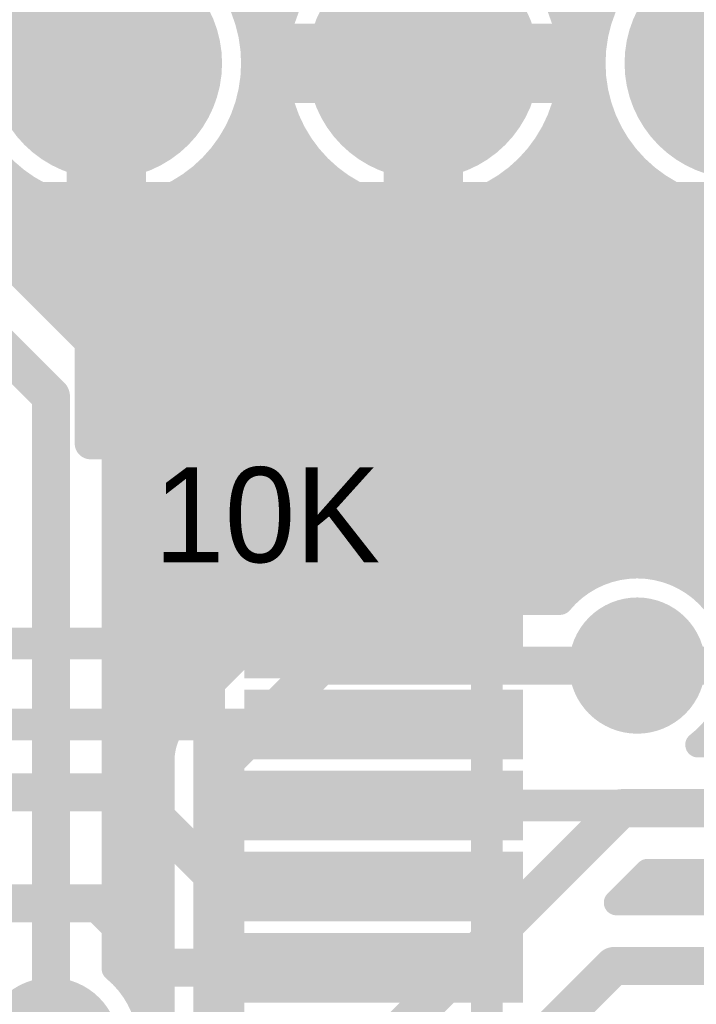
# Model space of a CAD drawing. Extents: x 7.17 to 14.1, y 4 to 11.75.
# Tile 83 of 189: x 9.23 to 9.45, y 7.4 to 7.71. Entities that reach past the tile are written whole.
import ezdxf

# ---------------------------------------------------------------- set-up
doc = ezdxf.new("R2010")
doc.units = 0
doc.layers.get('0').update_dxf_attribs({"linetype": 'CONTINUOUS'})
for name, color, linetype in [('BOTTOMLAYER', 5, 'CONTINUOUS'), ('BOTTOMSOLDER', 6, 'CONTINUOUS'), ('MECHANICAL1', 6, 'CONTINUOUS'), ('MULTILAYER', 9, 'CONTINUOUS'), ('TOPLAYER', 1, 'CONTINUOUS'), ('TOPOVERLAY', 2, 'CONTINUOUS'), ('TOPPASTE', 8, 'CONTINUOUS'), ('TOPSOLDER', 216, 'CONTINUOUS')]:
    doc.layers.add(name, color=color, linetype=linetype)

# ---------------------------------------------------------------- blocks, each defined once
blk = doc.blocks.new('HDR5_96')
at = {"layer": 'BOTTOMSOLDER', "const_width": 0.0365}
for points in [[(0.08175, 0, 1), (0.11825, 0, 1)], [(0.18175, 0, 1), (0.21825, 0, 1)], [(0.28175, 0, 1), (0.31825, 0, 1)], [(0.38175, 0, 1), (0.41825, 0, 1)]]:
    blk.add_lwpolyline(points, format="xyb", close=True, dxfattribs=at)
at = {"layer": 'BOTTOMSOLDER'}
blk.add_solid([(-0.0365, -0.0365), (0.0365, -0.0365), (-0.0365, 0.0365), (0.0365, 0.0365)], dxfattribs=at)
at = {"layer": 'MULTILAYER', "const_width": 0.0325}
for points in [[(0.08375, 0, 1), (0.11625, 0, 1)], [(0.18375, 0, 1), (0.21625, 0, 1)], [(0.28375, 0, 1), (0.31625, 0, 1)], [(0.38375, 0, 1), (0.41625, 0, 1)]]:
    blk.add_lwpolyline(points, format="xyb", close=True, dxfattribs=at)
at = {"layer": 'MULTILAYER'}
blk.add_solid([(-0.0325, -0.0325), (0.0325, -0.0325), (-0.0325, 0.0325), (0.0325, 0.0325)], dxfattribs=at)
at = {"layer": 'TOPOVERLAY', "const_width": 0.008}
for points in [[(-0.05, 0.05), (-0.05, -0.05)], [(0.45, 0.05), (-0.05, 0.05)], [(0.45, 0.05), (0.45, -0.05)], [(0.45, -0.05), (-0.05, -0.05)]]:
    blk.add_lwpolyline(points, dxfattribs=at)
at = {"layer": 'TOPOVERLAY', "const_width": 0.004}
for points in [[(-0.052, 0.05, 1), (-0.048, 0.05, 1)], [(-0.052, 0.05, 1), (-0.048, 0.05, 1)], [(0.448, 0.05, 1), (0.452, 0.05, 1)], [(0.448, 0.05, 1), (0.452, 0.05, 1)], [(-0.052, -0.05, 1), (-0.048, -0.05, 1)], [(-0.052, -0.05, 1), (-0.048, -0.05, 1)], [(0.448, -0.05, 1), (0.452, -0.05, 1)], [(0.448, -0.05, 1), (0.452, -0.05, 1)]]:
    blk.add_lwpolyline(points, format="xyb", close=True, dxfattribs=at)
at = {"layer": 'TOPSOLDER', "const_width": 0.0365}
for points in [[(0.08175, 0, 1), (0.11825, 0, 1)], [(0.18175, 0, 1), (0.21825, 0, 1)], [(0.28175, 0, 1), (0.31825, 0, 1)], [(0.38175, 0, 1), (0.41825, 0, 1)]]:
    blk.add_lwpolyline(points, format="xyb", close=True, dxfattribs=at)
at = {"layer": 'TOPSOLDER'}
blk.add_solid([(-0.0365, -0.0365), (0.0365, -0.0365), (-0.0365, 0.0365), (0.0365, 0.0365)], dxfattribs=at)
blk = doc.blocks.new('SSOP_28_110')
at = {"layer": 'TOPLAYER'}
for points in [[(-0.0399, -0.007082), (0.0401, -0.007082), (-0.0399, 0.006918), (0.0401, 0.006918)], [(-0.0399, -0.032672), (0.0401, -0.032672), (-0.0399, -0.018672), (0.0401, -0.018672)], [(-0.0399, -0.058262), (0.0401, -0.058262), (-0.0399, -0.044262), (0.0401, -0.044262)], [(-0.0399, -0.083852), (0.0401, -0.083852), (-0.0399, -0.069852), (0.0401, -0.069852)], [(-0.0399, -0.109442), (0.0401, -0.109442), (-0.0399, -0.095442), (0.0401, -0.095442)], [(-0.0399, -0.135032), (0.0401, -0.135032), (-0.0399, -0.121032), (0.0401, -0.121032)]]:
    blk.add_solid(points, dxfattribs=at)
at = {"layer": 'TOPOVERLAY', "const_width": 0.01}
for points in [[(-0.055, 0.025), (0.09, 0.025)], [(-0.055, -0.355), (-0.055, 0.025)]]:
    blk.add_lwpolyline(points, dxfattribs=at)
at = {"layer": 'TOPOVERLAY', "const_width": 0.005}
for points in [[(-0.0575, 0.025, 1), (-0.0525, 0.025, 1)], [(-0.0575, 0.025, 1), (-0.0525, 0.025, 1)], [(0.0875, 0.025, 1), (0.0925, 0.025, 1)], [(0.0875, 0.025, 1), (0.0925, 0.025, 1)]]:
    blk.add_lwpolyline(points, format="xyb", close=True, dxfattribs=at)
at = {"layer": 'TOPOVERLAY', "const_width": 0.01}
blk.add_lwpolyline([(0.17, 0.025, -1), (0.09, 0.025)], format="xyb", dxfattribs=at)
at = {"layer": 'TOPPASTE'}
for points in [[(-0.0399, -0.007082), (0.0401, -0.007082), (-0.0399, 0.006918), (0.0401, 0.006918)], [(-0.0399, -0.032672), (0.0401, -0.032672), (-0.0399, -0.018672), (0.0401, -0.018672)], [(-0.0399, -0.058262), (0.0401, -0.058262), (-0.0399, -0.044262), (0.0401, -0.044262)], [(-0.0399, -0.083852), (0.0401, -0.083852), (-0.0399, -0.069852), (0.0401, -0.069852)], [(-0.0399, -0.109442), (0.0401, -0.109442), (-0.0399, -0.095442), (0.0401, -0.095442)], [(-0.0399, -0.135032), (0.0401, -0.135032), (-0.0399, -0.121032), (0.0401, -0.121032)]]:
    blk.add_solid(points, dxfattribs=at)
at = {"layer": 'TOPSOLDER'}
for points in [[(-0.0439, -0.011082), (0.0441, -0.011082), (-0.0439, 0.010918), (0.0441, 0.010918)], [(-0.0439, -0.036672), (0.0441, -0.036672), (-0.0439, -0.014672), (0.0441, -0.014672)], [(-0.0439, -0.062262), (0.0441, -0.062262), (-0.0439, -0.040262), (0.0441, -0.040262)], [(-0.0439, -0.087852), (0.0441, -0.087852), (-0.0439, -0.065852), (0.0441, -0.065852)], [(-0.0439, -0.113442), (0.0441, -0.113442), (-0.0439, -0.091442), (0.0441, -0.091442)], [(-0.0439, -0.139032), (0.0441, -0.139032), (-0.0439, -0.117032), (0.0441, -0.117032)]]:
    blk.add_solid(points, dxfattribs=at)
blk = doc.blocks.new('0603_111')
at = {"layer": 'MECHANICAL1', "const_width": 0.01}
for points in [[(-0.000531, 0.015748), (0.059468, 0.015748)], [(-0.000531, -0.014252), (-0.000531, 0.015748)], [(0.059468, -0.014252), (0.059468, 0.015748)], [(-0.000531, -0.014252), (0.059468, -0.014252)]]:
    blk.add_lwpolyline(points, dxfattribs=at)
at = {"layer": 'MECHANICAL1', "const_width": 0.005}
for points in [[(-0.003031, 0.015748, 1), (0.001969, 0.015748, 1)], [(-0.003031, 0.015748, 1), (0.001969, 0.015748, 1)], [(0.056968, 0.015748, 1), (0.061968, 0.015748, 1)], [(0.056968, 0.015748, 1), (0.061968, 0.015748, 1)], [(-0.003031, -0.014252, 1), (0.001969, -0.014252, 1)], [(-0.003031, -0.014252, 1), (0.001969, -0.014252, 1)], [(0.056968, -0.014252, 1), (0.061968, -0.014252, 1)], [(0.056968, -0.014252, 1), (0.061968, -0.014252, 1)]]:
    blk.add_lwpolyline(points, format="xyb", close=True, dxfattribs=at)
at = {"layer": 'TOPLAYER'}
for points in [[(-0.015, -0.015), (0.015, -0.015), (-0.015, 0.015), (0.015, 0.015)], [(0.045, -0.015), (0.075, -0.015), (0.045, 0.015), (0.075, 0.015)]]:
    blk.add_solid(points, dxfattribs=at)
at = {"layer": 'TOPOVERLAY', "const_width": 0.01}
for points in [[(-0.03, 0.03), (0.09, 0.03)], [(-0.03, 0), (-0.03, 0.03)], [(0.09, -0.03), (0.09, 0.03)], [(-0.03, -0.03), (-0.03, 0)], [(-0.03, -0.03), (0.09, -0.03)]]:
    blk.add_lwpolyline(points, dxfattribs=at)
at = {"layer": 'TOPOVERLAY', "const_width": 0.005}
for points in [[(-0.0325, 0.03, 1), (-0.0275, 0.03, 1)], [(-0.0325, 0.03, 1), (-0.0275, 0.03, 1)], [(0.0875, 0.03, 1), (0.0925, 0.03, 1)], [(0.0875, 0.03, 1), (0.0925, 0.03, 1)], [(-0.0325, 0, 1), (-0.0275, 0, 1)], [(-0.0325, 0, 1), (-0.0275, 0, 1)], [(-0.0325, -0.03, 1), (-0.0275, -0.03, 1)], [(-0.0325, -0.03, 1), (-0.0275, -0.03, 1)], [(0.0875, -0.03, 1), (0.0925, -0.03, 1)], [(0.0875, -0.03, 1), (0.0925, -0.03, 1)]]:
    blk.add_lwpolyline(points, format="xyb", close=True, dxfattribs=at)
at = {"layer": 'TOPPASTE'}
for points in [[(-0.015, -0.015), (0.015, -0.015), (-0.015, 0.015), (0.015, 0.015)], [(0.045, -0.015), (0.075, -0.015), (0.045, 0.015), (0.075, 0.015)]]:
    blk.add_solid(points, dxfattribs=at)
at = {"layer": 'TOPSOLDER'}
for points in [[(-0.019, -0.019), (0.019, -0.019), (-0.019, 0.019), (0.019, 0.019)], [(0.041, -0.019), (0.079, -0.019), (0.041, 0.019), (0.079, 0.019)]]:
    blk.add_solid(points, dxfattribs=at)

msp = doc.modelspace()

# ---------------------------------------------------------------- linework, layer by layer
at = {"layer": 'BOTTOMLAYER'}
for points, const_width in [([(9.30313, 7.712139), (9.380895, 7.789904)], 0.008), ([(9.304878, 7.706815), (9.387967, 7.789904)], 0.008), ([(9.336242, 7.789904), (9.415955, 7.710191)], 0.008), ([(9.404663, 7.707605), (9.486962, 7.789904)], 0.008), ([(9.271468, 7.755683), (9.316218, 7.710932)], 0.008), ([(9.359904, 7.695), (9.359904, 7.7375)], 0.025), ([(9.296869, 7.72321), (9.3146, 7.705479)], 0.008), ([(9.399176, 7.719899), (9.414418, 7.704657)], 0.008), ([(9.405907, 7.701778), (9.416958, 7.712828)], 0.008), ([(9.304354, 7.708654), (9.313612, 7.699396)], 0.008), ([(9.306029, 7.700895), (9.316307, 7.711174)], 0.008), ([(9.404764, 7.70724), (9.413534, 7.69847)], 0.008), ([(9.317404, 7.695), (9.359904, 7.695)], 0.025), ([(9.359904, 7.6525), (9.359904, 7.695)], 0.025), ([(9.359904, 7.695), (9.402404, 7.695)], 0.025), ([(9.406404, 7.695203), (9.414076, 7.702876)], 0.008), ([(9.306158, 7.69978), (9.313473, 7.692464)], 0.008), ([(9.306397, 7.694192), (9.313887, 7.701682)], 0.008), ([(9.406259, 7.698674), (9.413545, 7.691388)], 0.008), ([(9.305585, 7.686309), (9.313412, 7.694136)], 0.008), ([(9.4058, 7.687528), (9.413404, 7.695133)], 0.008), ([(9.174515, 7.69), (9.339611, 7.524904)], 0.008), ([(9.181586, 7.69), (9.346682, 7.524904)], 0.008), ([(9.188657, 7.69), (9.353753, 7.524904)], 0.008), ([(9.195729, 7.69), (9.360825, 7.524904)], 0.008), ([(9.306338, 7.692528), (9.314678, 7.684188)], 0.008), ([(9.406278, 7.691583), (9.415022, 7.682839)], 0.008), ([(9.302344, 7.675997), (9.31399, 7.687643)], 0.008), ([(9.403082, 7.677739), (9.413858, 7.688516)], 0.008), ([(9.305569, 7.686226), (9.319106, 7.672689)], 0.008), ([(9.4054, 7.68539), (9.420534, 7.670257)], 0.008), ([(9.247006, 7.613588), (9.315294, 7.681876)], 0.008), ([(9.262405, 7.529992), (9.415072, 7.682658)], 0.008), ([(9.356313, 7.524904), (9.514861, 7.683452)], 0.008), ([(9.30412, 7.680604), (9.50482, 7.479904)], 0.008), ([(9.363384, 7.524904), (9.516583, 7.678103)], 0.008), ([(9.403868, 7.679852), (9.594068, 7.489652)], 0.008), ([(9.250541, 7.610052), (9.317166, 7.676677)], 0.008), ([(9.262405, 7.52292), (9.41687, 7.677385)], 0.008), ([(9.302129, 7.675524), (9.497749, 7.479904)], 0.008), ([(9.401807, 7.674841), (9.590532, 7.486116)], 0.008), ([(9.254077, 7.606516), (9.319516, 7.671956)], 0.008), ([(9.262405, 7.515849), (9.419155, 7.672599)], 0.008), ([(9.370455, 7.524904), (9.518803, 7.673252)], 0.008), ([(9.191579, 7.669014), (9.256515, 7.604078)], 0.008), ([(9.262405, 7.508778), (9.421872, 7.668245)], 0.008), ([(9.299675, 7.670907), (9.435143, 7.535439)], 0.008), ([(9.377526, 7.524904), (9.521461, 7.668839)], 0.008), ([(9.399292, 7.670285), (9.586996, 7.482581)], 0.008), ([(9.257572, 7.602941), (9.322291, 7.66766)], 0.008), ([(9.296805, 7.666706), (9.427108, 7.536403)], 0.008), ([(9.396365, 7.666141), (9.582602, 7.479904)], 0.008), ([(9.260379, 7.598676), (9.325462, 7.663759)], 0.008), ([(9.262405, 7.501707), (9.424988, 7.66429)], 0.008), ([(9.293543, 7.662896), (9.420747, 7.535692)], 0.008), ([(9.384597, 7.524904), (9.524522, 7.664828)], 0.008), ([(9.393049, 7.662386), (9.575531, 7.479904)], 0.008), ([(9.215186, 7.645408), (9.229551, 7.659773)], 0.008), ([(9.262109, 7.593335), (9.329015, 7.660242)], 0.008), ([(9.262405, 7.494636), (9.428487, 7.660718)], 0.008), ([(9.2899, 7.659469), (9.415359, 7.53401)], 0.008), ([(9.389351, 7.659013), (9.56846, 7.479904)], 0.008), ([(9.391668, 7.524904), (9.527967, 7.661202)], 0.008), ([(9.177405, 7.654904), (9.242405, 7.589904)], 0.012), ([(9.218721, 7.641872), (9.233543, 7.656694)], 0.008), ([(9.262405, 7.487565), (9.432369, 7.657529)], 0.008), ([(9.262405, 7.58656), (9.332952, 7.657107)], 0.008), ([(9.285871, 7.656426), (9.410692, 7.531605)], 0.008), ([(9.385267, 7.656026), (9.561389, 7.479904)], 0.008), ([(9.398739, 7.524904), (9.531794, 7.657959)], 0.008), ([(9.222257, 7.638336), (9.237936, 7.654016)], 0.008), ([(9.239663, 7.653136), (9.367896, 7.524904)], 0.008), ([(9.262405, 7.480494), (9.436646, 7.654735)], 0.008), ([(9.262405, 7.579489), (9.337287, 7.654371)], 0.008), ([(9.281439, 7.653787), (9.406638, 7.528589)], 0.008), ([(9.337593, 7.654202), (9.511891, 7.479904)], 0.008), ([(9.380775, 7.653447), (9.554318, 7.479904)], 0.008), ([(9.414583, 7.533676), (9.536013, 7.655107)], 0.008), ([(9.42422, 7.536243), (9.540651, 7.652673)], 0.008), ([(9.435161, 7.65563), (9.597603, 7.493187)], 0.008), ([(9.225792, 7.634801), (9.242765, 7.651774)], 0.008), ([(9.229328, 7.631265), (9.248089, 7.650026)], 0.008), ([(9.24347, 7.617123), (9.278907, 7.65256)], 0.008), ([(9.262405, 7.473423), (9.441346, 7.652364)], 0.008), ([(9.262405, 7.572418), (9.342051, 7.652064)], 0.008), ([(9.262405, 7.537063), (9.377165, 7.651822)], 0.008), ([(9.262405, 7.565347), (9.347299, 7.650241)], 0.008), ([(9.271193, 7.649891), (9.39618, 7.524904)], 0.008), ([(9.276567, 7.651588), (9.403151, 7.525004)], 0.008), ([(9.319194, 7.523141), (9.446521, 7.650468)], 0.008), ([(9.349092, 7.649775), (9.518962, 7.479904)], 0.008), ([(9.349242, 7.524904), (9.475549, 7.651211)], 0.008), ([(9.370383, 7.649696), (9.540176, 7.479904)], 0.008), ([(9.375836, 7.651314), (9.547247, 7.479904)], 0.008), ([(9.431221, 7.536172), (9.545754, 7.650705)], 0.008), ([(9.447743, 7.650118), (9.601139, 7.496723)], 0.008), ([(9.232863, 7.62773), (9.254009, 7.648875)], 0.008), ([(9.236399, 7.624194), (9.260712, 7.648507)], 0.008), ([(9.239935, 7.620659), (9.268595, 7.649319)], 0.008), ([(9.250386, 7.649484), (9.374967, 7.524904)], 0.008), ([(9.258418, 7.648524), (9.382038, 7.524904)], 0.008), ([(9.262405, 7.544134), (9.367375, 7.649104)], 0.008), ([(9.262405, 7.558276), (9.353126, 7.648997)], 0.008), ([(9.262405, 7.551205), (9.359701, 7.6485)], 0.008), ([(9.265209, 7.648804), (9.389109, 7.524904)], 0.008), ([(9.328029, 7.524904), (9.452257, 7.649133)], 0.008), ([(9.3351, 7.524904), (9.458711, 7.648515)], 0.008), ([(9.342171, 7.524904), (9.466194, 7.648927)], 0.008), ([(9.357368, 7.648569), (9.526033, 7.479904)], 0.008), ([(9.3643, 7.648708), (9.533104, 7.479904)], 0.008), ([(9.43702, 7.534901), (9.551403, 7.649284)], 0.008), ([(9.442006, 7.532815), (9.557741, 7.64855)], 0.008), ([(9.44634, 7.530078), (9.565047, 7.648785)], 0.008), ([(9.261458, 7.595987), (9.33254, 7.524904)], 0.008), ([(9.242405, 7.384904), (9.242405, 7.589904)], 0.012), ([(9.262405, 7.40924), (9.262405, 7.589904)], 0.008), ([(9.262405, 7.587968), (9.325555, 7.524818)], 0.008), ([(9.262405, 7.580897), (9.319871, 7.523431)], 0.008), ([(9.262405, 7.573826), (9.31536, 7.520871)], 0.008), ([(9.262405, 7.566755), (9.311688, 7.517472)], 0.008), ([(9.262405, 7.559684), (9.308153, 7.513936)], 0.008), ([(9.262405, 7.552613), (9.304617, 7.5104)], 0.008), ([(9.262405, 7.545541), (9.301082, 7.506865)], 0.008), ([(9.262405, 7.53847), (9.297546, 7.503329)], 0.008), ([(9.262405, 7.531399), (9.294011, 7.499794)], 0.008), ([(9.262405, 7.524328), (9.290475, 7.496258)], 0.008), ([(9.327405, 7.524904), (9.403069, 7.524904)], 0.008), ([(9.262405, 7.517257), (9.28694, 7.492723)], 0.008), ([(9.283295, 7.489078), (9.313231, 7.519014)], 0.008), ([(9.262405, 7.510186), (9.283404, 7.489187)], 0.008), ([(9.297405, 7.474904), (9.327405, 7.504904)], 0.012), ([(9.327405, 7.504904), (9.427405, 7.504904)], 0.012), ([(9.262405, 7.503115), (9.280282, 7.485238)], 0.008), ([(9.262405, 7.496044), (9.278147, 7.480302)], 0.008), ([(9.262405, 7.488973), (9.277405, 7.473973)], 0.008), ([(9.262405, 7.466352), (9.279168, 7.483115)], 0.008), ([(9.262405, 7.481902), (9.277405, 7.466902)], 0.008), ([(9.446569, 7.479904), (9.58432, 7.479904)], 0.008), ([(9.297405, 7.369904), (9.297405, 7.474904)], 0.012), ([(9.262405, 7.474831), (9.277405, 7.45983)], 0.008), ([(9.262405, 7.459281), (9.277405, 7.47428)], 0.008), ([(9.277405, 7.378188), (9.277405, 7.474904)], 0.008), ([(9.262405, 7.467759), (9.277405, 7.452759)], 0.008), ([(9.262405, 7.452209), (9.277405, 7.467209)], 0.008), ([(9.262405, 7.460688), (9.277405, 7.445688)], 0.008), ([(9.262405, 7.445138), (9.277405, 7.460138)], 0.008), ([(9.287405, 7.324904), (9.422405, 7.459904)], 0.012), ([(9.422405, 7.459904), (9.592604, 7.459904)], 0.012), ([(9.262405, 7.453617), (9.277405, 7.438617)], 0.008), ([(9.262405, 7.438067), (9.277405, 7.453067)], 0.008), ([(9.262405, 7.446546), (9.277405, 7.431546)], 0.008), ([(9.262405, 7.430996), (9.277405, 7.445996)], 0.008), ([(9.262405, 7.439475), (9.277405, 7.424475)], 0.008), ([(9.262405, 7.423925), (9.277405, 7.438925)], 0.008), ([(9.420867, 7.430082), (9.430689, 7.439904)], 0.008), ([(9.424126, 7.430082), (9.433948, 7.439904)], 0.008), ([(9.430689, 7.439904), (9.592604, 7.439904)], 0.008), ([(9.431197, 7.430082), (9.441019, 7.439904)], 0.008), ([(9.431682, 7.439904), (9.441504, 7.430082)], 0.008), ([(9.438268, 7.430082), (9.44809, 7.439904)], 0.008), ([(9.438754, 7.439904), (9.448576, 7.430082)], 0.008), ([(9.445339, 7.430082), (9.455162, 7.439904)], 0.008), ([(9.445825, 7.439904), (9.455647, 7.430082)], 0.008), ([(9.42765, 7.436865), (9.434433, 7.430082)], 0.008), ([(9.262405, 7.432404), (9.277405, 7.417404)], 0.008), ([(9.424115, 7.43333), (9.427362, 7.430082)], 0.008), ([(9.262405, 7.416854), (9.277405, 7.431854)], 0.008), ([(9.420867, 7.430082), (9.692825, 7.430082)], 0.008), ([(9.262405, 7.425333), (9.277405, 7.410333)], 0.008), ([(9.262405, 7.409783), (9.277405, 7.424783)], 0.008), ([(9.262405, 7.418262), (9.277405, 7.403262)], 0.008), ([(9.265748, 7.406055), (9.277405, 7.417712)], 0.008), ([(9.262405, 7.411191), (9.277405, 7.396191)], 0.008), ([(9.268824, 7.402059), (9.277405, 7.410641)], 0.008), ([(9.309808, 7.299904), (9.419986, 7.410082)], 0.012), ([(9.419986, 7.410082), (9.734804, 7.410082)], 0.012), ([(9.271295, 7.397459), (9.277405, 7.403569)], 0.008), ([(9.27306, 7.392153), (9.277405, 7.396498)], 0.008)]:
    msp.add_lwpolyline(points, dxfattribs=dict(at, const_width=const_width))
at = {"layer": 'BOTTOMLAYER', "const_width": 0.008}
for points in [[(9.257207, 7.741422, -0.431315), (9.306404, 7.695)], [(9.306404, 7.695, -1.029446), (9.213482, 7.697697)], [(9.256515, 7.604078, -0.199496), (9.262405, 7.589904)], [(9.256547, 7.604046, -0.198912), (9.262405, 7.589904)], [(9.403069, 7.524904, -0.704024), (9.458905, 7.504904)], [(9.313231, 7.519014, -0.199496), (9.327405, 7.524904)], [(9.313263, 7.519046, -0.198912), (9.327405, 7.524904)], [(9.458905, 7.504904, -0.233296), (9.446569, 7.479904)], [(9.277405, 7.474904, -0.199496), (9.283295, 7.489078)], [(9.277405, 7.474904, -0.198912), (9.283263, 7.489046)], [(9.262405, 7.40924, -0.224378), (9.273905, 7.384904)]]:
    msp.add_lwpolyline(points, format="xyb", dxfattribs=at)
at = {"layer": 'BOTTOMLAYER'}
for points, const_width in [([(9.406404, 7.695, 1), (9.313404, 7.695, 1)], 0.008), ([(9.506404, 7.695, 1), (9.413404, 7.695, 1)], 0.008), ([(9.30113, 7.712139, 1), (9.30513, 7.712139, 1)], 0.004), ([(9.302354, 7.708654, 1), (9.306354, 7.708654, 1)], 0.004), ([(9.314219, 7.710932, 1), (9.318219, 7.710932, 1)], 0.004), ([(9.314307, 7.711174, 1), (9.318307, 7.711174, 1)], 0.004), ([(9.413955, 7.710191, 1), (9.417955, 7.710191, 1)], 0.004), ([(9.302878, 7.706815, 1), (9.306878, 7.706815, 1)], 0.004), ([(9.3126, 7.705479, 1), (9.3166, 7.705479, 1)], 0.004), ([(9.402663, 7.707605, 1), (9.406663, 7.707605, 1)], 0.004), ([(9.402764, 7.70724, 1), (9.406764, 7.70724, 1)], 0.004), ([(9.311154, 7.695, 1), (9.323654, 7.695, 1)], 0.0125), ([(9.353654, 7.695, 1), (9.366154, 7.695, 1)], 0.0125), ([(9.353654, 7.695, 1), (9.366154, 7.695, 1)], 0.0125), ([(9.353654, 7.695, 1), (9.366154, 7.695, 1)], 0.0125), ([(9.353654, 7.695, 1), (9.366154, 7.695, 1)], 0.0125), ([(9.396154, 7.695, 1), (9.408654, 7.695, 1)], 0.0125), ([(9.412076, 7.702876, 1), (9.416076, 7.702876, 1)], 0.004), ([(9.412418, 7.704657, 1), (9.416418, 7.704657, 1)], 0.004), ([(9.304029, 7.700895, 1), (9.308029, 7.700895, 1)], 0.004), ([(9.304158, 7.69978, 1), (9.308158, 7.69978, 1)], 0.004), ([(9.311612, 7.699396, 1), (9.315612, 7.699396, 1)], 0.004), ([(9.311887, 7.701682, 1), (9.315887, 7.701682, 1)], 0.004), ([(9.403907, 7.701778, 1), (9.407907, 7.701778, 1)], 0.004), ([(9.404259, 7.698674, 1), (9.408259, 7.698674, 1)], 0.004), ([(9.411534, 7.69847, 1), (9.415534, 7.69847, 1)], 0.004), ([(9.304397, 7.694192, 1), (9.308397, 7.694192, 1)], 0.004), ([(9.304404, 7.695, 1), (9.308404, 7.695, 1)], 0.004), ([(9.304404, 7.695, 1), (9.308404, 7.695, 1)], 0.004), ([(9.311404, 7.695, 1), (9.315404, 7.695, 1)], 0.004), ([(9.311412, 7.694136, 1), (9.315412, 7.694136, 1)], 0.004), ([(9.404404, 7.695203, 1), (9.408404, 7.695203, 1)], 0.004), ([(9.404404, 7.695, 1), (9.408404, 7.695, 1)], 0.004), ([(9.411404, 7.695133, 1), (9.415404, 7.695133, 1)], 0.004), ([(9.411404, 7.695, 1), (9.415404, 7.695, 1)], 0.004), ([(9.304338, 7.692528, 1), (9.308338, 7.692528, 1)], 0.004), ([(9.311473, 7.692464, 1), (9.315473, 7.692464, 1)], 0.004), ([(9.404278, 7.691583, 1), (9.408278, 7.691583, 1)], 0.004), ([(9.411544, 7.691388, 1), (9.415544, 7.691388, 1)], 0.004), ([(9.31199, 7.687643, 1), (9.31599, 7.687643, 1)], 0.004), ([(9.4038, 7.687528, 1), (9.4078, 7.687528, 1)], 0.004), ([(9.411858, 7.688516, 1), (9.415858, 7.688516, 1)], 0.004), ([(9.303569, 7.686226, 1), (9.307569, 7.686226, 1)], 0.004), ([(9.303584, 7.686309, 1), (9.307585, 7.686309, 1)], 0.004), ([(9.312679, 7.684188, 1), (9.316679, 7.684188, 1)], 0.004), ([(9.4034, 7.68539, 1), (9.4074, 7.68539, 1)], 0.004), ([(9.313294, 7.681876, 1), (9.317294, 7.681876, 1)], 0.004), ([(9.413022, 7.682839, 1), (9.417022, 7.682839, 1)], 0.004), ([(9.413072, 7.682658, 1), (9.417072, 7.682658, 1)], 0.004), ([(9.30212, 7.680604, 1), (9.30612, 7.680604, 1)], 0.004), ([(9.401082, 7.677739, 1), (9.405082, 7.677739, 1)], 0.004), ([(9.401867, 7.679852, 1), (9.405867, 7.679852, 1)], 0.004), ([(9.300129, 7.675524, 1), (9.304129, 7.675524, 1)], 0.004), ([(9.300344, 7.675997, 1), (9.304344, 7.675997, 1)], 0.004), ([(9.315166, 7.676677, 1), (9.319166, 7.676677, 1)], 0.004), ([(9.399807, 7.674841, 1), (9.403807, 7.674841, 1)], 0.004), ([(9.41487, 7.677385, 1), (9.41887, 7.677385, 1)], 0.004), ([(9.317106, 7.672689, 1), (9.321106, 7.672689, 1)], 0.004), ([(9.317516, 7.671956, 1), (9.321516, 7.671956, 1)], 0.004), ([(9.417155, 7.672599, 1), (9.421155, 7.672599, 1)], 0.004), ([(9.297675, 7.670907, 1), (9.301675, 7.670907, 1)], 0.004), ([(9.397292, 7.670285, 1), (9.401292, 7.670285, 1)], 0.004), ([(9.418534, 7.670257, 1), (9.422534, 7.670257, 1)], 0.004), ([(9.419872, 7.668245, 1), (9.423872, 7.668245, 1)], 0.004), ([(9.294805, 7.666706, 1), (9.298805, 7.666706, 1)], 0.004), ([(9.320291, 7.66766, 1), (9.324291, 7.66766, 1)], 0.004), ([(9.394365, 7.666141, 1), (9.398365, 7.666141, 1)], 0.004), ([(9.291543, 7.662896, 1), (9.295543, 7.662896, 1)], 0.004), ([(9.323462, 7.663759, 1), (9.327462, 7.663759, 1)], 0.004), ([(9.391049, 7.662386, 1), (9.395049, 7.662386, 1)], 0.004), ([(9.422988, 7.66429, 1), (9.426988, 7.66429, 1)], 0.004), ([(9.227551, 7.659773, 1), (9.231551, 7.659773, 1)], 0.004), ([(9.2879, 7.659469, 1), (9.2919, 7.659469, 1)], 0.004), ([(9.327015, 7.660242, 1), (9.331015, 7.660242, 1)], 0.004), ([(9.353654, 7.6525, 1), (9.366154, 7.6525, 1)], 0.0125), ([(9.387351, 7.659013, 1), (9.391351, 7.659013, 1)], 0.004), ([(9.426487, 7.660718, 1), (9.430487, 7.660718, 1)], 0.004), ([(9.231543, 7.656694, 1), (9.235543, 7.656694, 1)], 0.004), ([(9.283871, 7.656426, 1), (9.287871, 7.656426, 1)], 0.004), ([(9.330952, 7.657107, 1), (9.334952, 7.657107, 1)], 0.004), ([(9.383267, 7.656026, 1), (9.387267, 7.656026, 1)], 0.004), ([(9.430369, 7.657529, 1), (9.434369, 7.657529, 1)], 0.004), ([(9.235936, 7.654016, 1), (9.239937, 7.654016, 1)], 0.004), ([(9.237663, 7.653136, 1), (9.241663, 7.653136, 1)], 0.004), ([(9.279439, 7.653787, 1), (9.283439, 7.653787, 1)], 0.004), ([(9.335287, 7.654371, 1), (9.339287, 7.654371, 1)], 0.004), ([(9.335593, 7.654202, 1), (9.339593, 7.654202, 1)], 0.004), ([(9.378775, 7.653447, 1), (9.382775, 7.653447, 1)], 0.004), ([(9.433161, 7.65563, 1), (9.437161, 7.65563, 1)], 0.004), ([(9.434646, 7.654735, 1), (9.438646, 7.654735, 1)], 0.004), ([(9.240765, 7.651774, 1), (9.244765, 7.651774, 1)], 0.004), ([(9.246089, 7.650026, 1), (9.250089, 7.650026, 1)], 0.004), ([(9.269193, 7.649891, 1), (9.273193, 7.649891, 1)], 0.004), ([(9.274567, 7.651588, 1), (9.278567, 7.651588, 1)], 0.004), ([(9.276907, 7.65256, 1), (9.280907, 7.65256, 1)], 0.004), ([(9.340051, 7.652064, 1), (9.344051, 7.652064, 1)], 0.004), ([(9.345299, 7.650241, 1), (9.349299, 7.650241, 1)], 0.004), ([(9.347092, 7.649775, 1), (9.351092, 7.649775, 1)], 0.004), ([(9.368383, 7.649696, 1), (9.372383, 7.649696, 1)], 0.004), ([(9.373836, 7.651314, 1), (9.377836, 7.651314, 1)], 0.004), ([(9.375165, 7.651822, 1), (9.379165, 7.651822, 1)], 0.004), ([(9.439346, 7.652364, 1), (9.443346, 7.652364, 1)], 0.004), ([(9.444521, 7.650468, 1), (9.448521, 7.650468, 1)], 0.004), ([(9.445743, 7.650118, 1), (9.449743, 7.650118, 1)], 0.004), ([(9.248386, 7.649484, 1), (9.252386, 7.649484, 1)], 0.004), ([(9.252009, 7.648875, 1), (9.256009, 7.648875, 1)], 0.004), ([(9.256418, 7.648524, 1), (9.260418, 7.648524, 1)], 0.004), ([(9.258712, 7.648507, 1), (9.262712, 7.648507, 1)], 0.004), ([(9.263209, 7.648804, 1), (9.267209, 7.648804, 1)], 0.004), ([(9.266595, 7.649319, 1), (9.270595, 7.649319, 1)], 0.004), ([(9.351126, 7.648997, 1), (9.355126, 7.648997, 1)], 0.004), ([(9.355368, 7.648569, 1), (9.359368, 7.648569, 1)], 0.004), ([(9.357701, 7.6485, 1), (9.361701, 7.6485, 1)], 0.004), ([(9.3623, 7.648708, 1), (9.3663, 7.648708, 1)], 0.004), ([(9.365376, 7.649104, 1), (9.369376, 7.649104, 1)], 0.004), ([(9.227328, 7.631265, 1), (9.231328, 7.631265, 1)], 0.004), ([(9.230863, 7.62773, 1), (9.234863, 7.62773, 1)], 0.004), ([(9.234399, 7.624194, 1), (9.238399, 7.624194, 1)], 0.004), ([(9.237934, 7.620659, 1), (9.241934, 7.620659, 1)], 0.004), ([(9.24147, 7.617123, 1), (9.24547, 7.617123, 1)], 0.004), ([(9.245006, 7.613588, 1), (9.249006, 7.613588, 1)], 0.004), ([(9.248541, 7.610052, 1), (9.252541, 7.610052, 1)], 0.004), ([(9.252077, 7.606516, 1), (9.256077, 7.606516, 1)], 0.004), ([(9.254515, 7.604078, 1), (9.258515, 7.604078, 1)], 0.004), ([(9.254515, 7.604078, 1), (9.258515, 7.604078, 1)], 0.004), ([(9.254547, 7.604046, 1), (9.258547, 7.604046, 1)], 0.004), ([(9.255572, 7.602941, 1), (9.259572, 7.602941, 1)], 0.004), ([(9.258379, 7.598676, 1), (9.262379, 7.598676, 1)], 0.004), ([(9.259458, 7.595987, 1), (9.263458, 7.595987, 1)], 0.004), ([(9.239405, 7.589904, 1), (9.245405, 7.589904, 1)], 0.006), ([(9.239405, 7.589904, 1), (9.245405, 7.589904, 1)], 0.006), ([(9.260108, 7.593335, 1), (9.264109, 7.593335, 1)], 0.004), ([(9.260405, 7.589904, 1), (9.264405, 7.589904, 1)], 0.004), ([(9.260405, 7.589904, 1), (9.264405, 7.589904, 1)], 0.004), ([(9.260405, 7.589904, 1), (9.264405, 7.589904, 1)], 0.004), ([(9.260405, 7.587968, 1), (9.264405, 7.587968, 1)], 0.004), ([(9.260405, 7.58656, 1), (9.264405, 7.58656, 1)], 0.004), ([(9.260405, 7.580897, 1), (9.264405, 7.580897, 1)], 0.004), ([(9.260405, 7.579489, 1), (9.264405, 7.579489, 1)], 0.004), ([(9.260405, 7.573826, 1), (9.264405, 7.573826, 1)], 0.004), ([(9.260405, 7.572418, 1), (9.264405, 7.572418, 1)], 0.004), ([(9.260405, 7.566755, 1), (9.264405, 7.566755, 1)], 0.004), ([(9.260405, 7.565347, 1), (9.264405, 7.565347, 1)], 0.004), ([(9.260405, 7.559684, 1), (9.264405, 7.559684, 1)], 0.004), ([(9.260405, 7.558276, 1), (9.264405, 7.558276, 1)], 0.004), ([(9.260405, 7.552613, 1), (9.264405, 7.552613, 1)], 0.004), ([(9.260405, 7.551205, 1), (9.264405, 7.551205, 1)], 0.004), ([(9.260405, 7.545541, 1), (9.264405, 7.545541, 1)], 0.004), ([(9.260405, 7.544134, 1), (9.264405, 7.544134, 1)], 0.004), ([(9.260405, 7.53847, 1), (9.264405, 7.53847, 1)], 0.004), ([(9.260405, 7.537063, 1), (9.264405, 7.537063, 1)], 0.004), ([(9.418747, 7.535692, 1), (9.422747, 7.535692, 1)], 0.004), ([(9.42222, 7.536243, 1), (9.42622, 7.536243, 1)], 0.004), ([(9.425108, 7.536403, 1), (9.429108, 7.536403, 1)], 0.004), ([(9.429221, 7.536172, 1), (9.433221, 7.536172, 1)], 0.004), ([(9.433143, 7.535439, 1), (9.437143, 7.535439, 1)], 0.004), ([(9.435021, 7.534901, 1), (9.43902, 7.534901, 1)], 0.004), ([(9.408693, 7.531605, 1), (9.412693, 7.531605, 1)], 0.004), ([(9.412583, 7.533676, 1), (9.416583, 7.533676, 1)], 0.004), ([(9.413359, 7.53401, 1), (9.417359, 7.53401, 1)], 0.004), ([(9.440006, 7.532815, 1), (9.444006, 7.532815, 1)], 0.004), ([(9.260405, 7.531399, 1), (9.264405, 7.531399, 1)], 0.004), ([(9.260405, 7.529992, 1), (9.264405, 7.529992, 1)], 0.004), ([(9.404638, 7.528589, 1), (9.408638, 7.528589, 1)], 0.004), ([(9.44434, 7.530078, 1), (9.44834, 7.530078, 1)], 0.004), ([(9.260405, 7.524328, 1), (9.264405, 7.524328, 1)], 0.004), ([(9.260405, 7.52292, 1), (9.264405, 7.52292, 1)], 0.004), ([(9.317194, 7.523141, 1), (9.321194, 7.523141, 1)], 0.004), ([(9.317871, 7.523431, 1), (9.321871, 7.523431, 1)], 0.004), ([(9.323555, 7.524818, 1), (9.327555, 7.524818, 1)], 0.004), ([(9.325405, 7.524904, 1), (9.329405, 7.524904, 1)], 0.004), ([(9.325405, 7.524904, 1), (9.329405, 7.524904, 1)], 0.004), ([(9.325405, 7.524904, 1), (9.329405, 7.524904, 1)], 0.004), ([(9.326028, 7.524904, 1), (9.330028, 7.524904, 1)], 0.004), ([(9.33054, 7.524904, 1), (9.33454, 7.524904, 1)], 0.004), ([(9.3331, 7.524904, 1), (9.3371, 7.524904, 1)], 0.004), ([(9.337611, 7.524904, 1), (9.341611, 7.524904, 1)], 0.004), ([(9.340171, 7.524904, 1), (9.344171, 7.524904, 1)], 0.004), ([(9.344682, 7.524904, 1), (9.348682, 7.524904, 1)], 0.004), ([(9.347242, 7.524904, 1), (9.351242, 7.524904, 1)], 0.004), ([(9.351753, 7.524904, 1), (9.355754, 7.524904, 1)], 0.004), ([(9.354313, 7.524904, 1), (9.358313, 7.524904, 1)], 0.004), ([(9.358825, 7.524904, 1), (9.362825, 7.524904, 1)], 0.004), ([(9.361384, 7.524904, 1), (9.365384, 7.524904, 1)], 0.004), ([(9.365896, 7.524904, 1), (9.369896, 7.524904, 1)], 0.004), ([(9.368455, 7.524904, 1), (9.372455, 7.524904, 1)], 0.004), ([(9.372967, 7.524904, 1), (9.376967, 7.524904, 1)], 0.004), ([(9.375526, 7.524904, 1), (9.379526, 7.524904, 1)], 0.004), ([(9.380038, 7.524904, 1), (9.384038, 7.524904, 1)], 0.004), ([(9.382597, 7.524904, 1), (9.386597, 7.524904, 1)], 0.004), ([(9.387109, 7.524904, 1), (9.391109, 7.524904, 1)], 0.004), ([(9.389668, 7.524904, 1), (9.393668, 7.524904, 1)], 0.004), ([(9.39418, 7.524904, 1), (9.39818, 7.524904, 1)], 0.004), ([(9.39674, 7.524904, 1), (9.40074, 7.524904, 1)], 0.004), ([(9.401069, 7.524904, 1), (9.405069, 7.524904, 1)], 0.004), ([(9.401069, 7.524904, 1), (9.405069, 7.524904, 1)], 0.004), ([(9.401151, 7.525004, 1), (9.405151, 7.525004, 1)], 0.004), ([(9.311263, 7.519046, 1), (9.315263, 7.519046, 1)], 0.004), ([(9.31336, 7.520871, 1), (9.31736, 7.520871, 1)], 0.004), ([(9.260405, 7.517257, 1), (9.264405, 7.517257, 1)], 0.004), ([(9.309688, 7.517472, 1), (9.313688, 7.517472, 1)], 0.004), ([(9.311231, 7.519014, 1), (9.315231, 7.519014, 1)], 0.004), ([(9.311231, 7.519014, 1), (9.315231, 7.519014, 1)], 0.004), ([(9.260405, 7.515849, 1), (9.264405, 7.515849, 1)], 0.004), ([(9.306153, 7.513936, 1), (9.310153, 7.513936, 1)], 0.004), ([(9.260405, 7.510186, 1), (9.264405, 7.510186, 1)], 0.004), ([(9.302617, 7.5104, 1), (9.306617, 7.5104, 1)], 0.004), ([(9.260405, 7.508778, 1), (9.264405, 7.508778, 1)], 0.004), ([(9.299082, 7.506865, 1), (9.303082, 7.506865, 1)], 0.004), ([(9.324405, 7.504904, 1), (9.330405, 7.504904, 1)], 0.006), ([(9.324405, 7.504904, 1), (9.330405, 7.504904, 1)], 0.006), ([(9.424405, 7.504904, 1), (9.430405, 7.504904, 1)], 0.006), ([(9.260405, 7.503115, 1), (9.264405, 7.503115, 1)], 0.004), ([(9.260405, 7.501707, 1), (9.264405, 7.501707, 1)], 0.004), ([(9.295546, 7.503329, 1), (9.299546, 7.503329, 1)], 0.004), ([(9.292011, 7.499794, 1), (9.296011, 7.499794, 1)], 0.004), ([(9.260405, 7.496044, 1), (9.264405, 7.496044, 1)], 0.004), ([(9.260405, 7.494636, 1), (9.264405, 7.494636, 1)], 0.004), ([(9.288475, 7.496258, 1), (9.292475, 7.496258, 1)], 0.004), ([(9.28494, 7.492723, 1), (9.288939, 7.492723, 1)], 0.004), ([(9.260405, 7.488973, 1), (9.264405, 7.488973, 1)], 0.004), ([(9.281263, 7.489046, 1), (9.285263, 7.489046, 1)], 0.004), ([(9.281295, 7.489078, 1), (9.285295, 7.489078, 1)], 0.004), ([(9.281295, 7.489078, 1), (9.285295, 7.489078, 1)], 0.004), ([(9.281404, 7.489187, 1), (9.285404, 7.489187, 1)], 0.004), ([(9.260405, 7.487565, 1), (9.264405, 7.487565, 1)], 0.004), ([(9.278282, 7.485238, 1), (9.282282, 7.485238, 1)], 0.004), ([(9.260405, 7.481902, 1), (9.264405, 7.481902, 1)], 0.004), ([(9.277168, 7.483115, 1), (9.281168, 7.483115, 1)], 0.004), ([(9.260405, 7.480494, 1), (9.264405, 7.480494, 1)], 0.004), ([(9.276147, 7.480302, 1), (9.280147, 7.480302, 1)], 0.004), ([(9.444569, 7.479904, 1), (9.448569, 7.479904, 1)], 0.004), ([(9.444569, 7.479904, 1), (9.448569, 7.479904, 1)], 0.004), ([(9.294405, 7.474904, 1), (9.300405, 7.474904, 1)], 0.006), ([(9.294405, 7.474904, 1), (9.300405, 7.474904, 1)], 0.006), ([(9.260405, 7.474831, 1), (9.264405, 7.474831, 1)], 0.004), ([(9.260405, 7.473423, 1), (9.264405, 7.473423, 1)], 0.004), ([(9.275405, 7.474904, 1), (9.279405, 7.474904, 1)], 0.004), ([(9.275405, 7.474904, 1), (9.279405, 7.474904, 1)], 0.004), ([(9.275405, 7.474904, 1), (9.279405, 7.474904, 1)], 0.004), ([(9.275405, 7.47428, 1), (9.279405, 7.47428, 1)], 0.004), ([(9.275405, 7.473973, 1), (9.279405, 7.473973, 1)], 0.004), ([(9.260405, 7.467759, 1), (9.264405, 7.467759, 1)], 0.004), ([(9.260405, 7.466352, 1), (9.264405, 7.466352, 1)], 0.004), ([(9.275405, 7.467209, 1), (9.279405, 7.467209, 1)], 0.004), ([(9.275405, 7.466902, 1), (9.279405, 7.466902, 1)], 0.004), ([(9.260405, 7.460688, 1), (9.264405, 7.460688, 1)], 0.004), ([(9.275405, 7.460138, 1), (9.279405, 7.460138, 1)], 0.004), ([(9.419405, 7.459904, 1), (9.425405, 7.459904, 1)], 0.006), ([(9.419405, 7.459904, 1), (9.425405, 7.459904, 1)], 0.006), ([(9.260405, 7.459281, 1), (9.264405, 7.459281, 1)], 0.004), ([(9.275405, 7.45983, 1), (9.279405, 7.45983, 1)], 0.004), ([(9.260405, 7.453617, 1), (9.264405, 7.453617, 1)], 0.004), ([(9.260405, 7.452209, 1), (9.264405, 7.452209, 1)], 0.004), ([(9.275405, 7.453067, 1), (9.279405, 7.453067, 1)], 0.004), ([(9.275405, 7.452759, 1), (9.279405, 7.452759, 1)], 0.004), ([(9.260405, 7.446546, 1), (9.264405, 7.446546, 1)], 0.004), ([(9.260405, 7.445138, 1), (9.264405, 7.445138, 1)], 0.004), ([(9.275405, 7.445996, 1), (9.279405, 7.445996, 1)], 0.004), ([(9.275405, 7.445688, 1), (9.279405, 7.445688, 1)], 0.004), ([(9.260405, 7.439475, 1), (9.264405, 7.439475, 1)], 0.004), ([(9.275405, 7.438925, 1), (9.279405, 7.438925, 1)], 0.004), ([(9.275405, 7.438617, 1), (9.279405, 7.438617, 1)], 0.004), ([(9.428689, 7.439904, 1), (9.432689, 7.439904, 1)], 0.004), ([(9.428689, 7.439904, 1), (9.432689, 7.439904, 1)], 0.004), ([(9.429682, 7.439904, 1), (9.433682, 7.439904, 1)], 0.004), ([(9.431948, 7.439904, 1), (9.435948, 7.439904, 1)], 0.004), ([(9.436754, 7.439904, 1), (9.440753, 7.439904, 1)], 0.004), ([(9.439019, 7.439904, 1), (9.443019, 7.439904, 1)], 0.004), ([(9.443825, 7.439904, 1), (9.447825, 7.439904, 1)], 0.004), ([(9.44609, 7.439904, 1), (9.45009, 7.439904, 1)], 0.004), ([(9.260405, 7.438067, 1), (9.264405, 7.438067, 1)], 0.004), ([(9.42565, 7.436865, 1), (9.42965, 7.436865, 1)], 0.004), ([(9.260405, 7.432404, 1), (9.264405, 7.432404, 1)], 0.004), ([(9.422115, 7.43333, 1), (9.426115, 7.43333, 1)], 0.004), ([(9.260405, 7.430996, 1), (9.264405, 7.430996, 1)], 0.004), ([(9.275405, 7.431854, 1), (9.279405, 7.431854, 1)], 0.004), ([(9.275405, 7.431546, 1), (9.279405, 7.431546, 1)], 0.004), ([(9.418867, 7.430082, 1), (9.422867, 7.430082, 1)], 0.004), ([(9.418867, 7.430082, 1), (9.422867, 7.430082, 1)], 0.004), ([(9.422126, 7.430082, 1), (9.426126, 7.430082, 1)], 0.004), ([(9.425362, 7.430082, 1), (9.429362, 7.430082, 1)], 0.004), ([(9.429197, 7.430082, 1), (9.433197, 7.430082, 1)], 0.004), ([(9.432433, 7.430082, 1), (9.436433, 7.430082, 1)], 0.004), ([(9.436268, 7.430082, 1), (9.440268, 7.430082, 1)], 0.004), ([(9.439504, 7.430082, 1), (9.443504, 7.430082, 1)], 0.004), ([(9.44334, 7.430082, 1), (9.44734, 7.430082, 1)], 0.004), ([(9.446575, 7.430082, 1), (9.450575, 7.430082, 1)], 0.004), ([(9.260405, 7.425333, 1), (9.264405, 7.425333, 1)], 0.004), ([(9.260405, 7.423925, 1), (9.264405, 7.423925, 1)], 0.004), ([(9.275405, 7.424783, 1), (9.279405, 7.424783, 1)], 0.004), ([(9.275405, 7.424475, 1), (9.279405, 7.424475, 1)], 0.004), ([(9.260405, 7.418262, 1), (9.264405, 7.418262, 1)], 0.004), ([(9.260405, 7.416854, 1), (9.264405, 7.416854, 1)], 0.004), ([(9.275405, 7.417712, 1), (9.279405, 7.417712, 1)], 0.004), ([(9.275405, 7.417404, 1), (9.279405, 7.417404, 1)], 0.004), ([(9.260405, 7.411191, 1), (9.264405, 7.411191, 1)], 0.004), ([(9.275405, 7.410641, 1), (9.279405, 7.410641, 1)], 0.004), ([(9.275405, 7.410333, 1), (9.279405, 7.410333, 1)], 0.004), ([(9.416986, 7.410082, 1), (9.422986, 7.410082, 1)], 0.006), ([(9.416986, 7.410082, 1), (9.422986, 7.410082, 1)], 0.006), ([(9.260405, 7.409783, 1), (9.264405, 7.409783, 1)], 0.004), ([(9.260405, 7.40924, 1), (9.264405, 7.40924, 1)], 0.004), ([(9.260405, 7.40924, 1), (9.264405, 7.40924, 1)], 0.004), ([(9.263748, 7.406055, 1), (9.267748, 7.406055, 1)], 0.004), ([(9.266824, 7.402059, 1), (9.270824, 7.402059, 1)], 0.004), ([(9.275405, 7.403569, 1), (9.279405, 7.403569, 1)], 0.004), ([(9.275405, 7.403262, 1), (9.279405, 7.403262, 1)], 0.004), ([(9.269295, 7.397459, 1), (9.273295, 7.397459, 1)], 0.004), ([(9.275405, 7.396498, 1), (9.279405, 7.396498, 1)], 0.004), ([(9.275405, 7.396191, 1), (9.279405, 7.396191, 1)], 0.004)]:
    msp.add_lwpolyline(points, format="xyb", close=True, dxfattribs=dict(at, const_width=const_width))
at = {"layer": 'BOTTOMSOLDER', "const_width": 0.0215}
for points in [[(9.416655, 7.504904, 1), (9.438155, 7.504904, 1)], [(9.231655, 7.384904, 1), (9.253155, 7.384904, 1)]]:
    msp.add_lwpolyline(points, format="xyb", close=True, dxfattribs=at)
at = {"layer": 'MECHANICAL1', "const_width": 0.01}
for points in [[(9.214904, 7.6525), (9.704904, 7.6525)], [(9.379904, 7.5575), (9.439904, 7.5575)], [(9.379904, 7.1825), (9.379904, 7.5575)]]:
    msp.add_lwpolyline(points, dxfattribs=at)
at = {"layer": 'MECHANICAL1', "const_width": 0.005}
for points in [[(9.377404, 7.5575, 1), (9.382404, 7.5575, 1)], [(9.377404, 7.5575, 1), (9.382404, 7.5575, 1)], [(9.437404, 7.5575, 1), (9.442404, 7.5575, 1)], [(9.437404, 7.5575, 1), (9.442404, 7.5575, 1)]]:
    msp.add_lwpolyline(points, format="xyb", close=True, dxfattribs=at)
at = {"layer": 'MECHANICAL1', "const_width": 0.01}
msp.add_lwpolyline([(9.499904, 7.5575, -1), (9.439904, 7.5575)], format="xyb", dxfattribs=at)
at = {"layer": 'TOPLAYER'}
for points, const_width in [([(9.259904, 7.63), (9.259904, 8.405)], 0.025), ([(9.259904, 7.63), (9.284904, 7.605)], 0.025), ([(9.434904, 7.605), (9.459904, 7.63)], 0.012), ([(9.344904, 7.54), (9.344904, 7.605)], 0.012), ([(9.344904, 7.605), (9.434904, 7.605)], 0.012), ([(9.344904, 7.54), (9.347404, 7.5375)], 0.012), ([(9.114804, 7.51191), (9.347404, 7.51191)], 0.01), ([(9.427405, 7.504904), (9.462405, 7.504904)], 0.012), ([(9.118381, 7.48632), (9.347404, 7.48632)], 0.01), ([(9.147405, 7.464904), (9.267405, 7.464904)], 0.012), ([(9.267405, 7.464904), (9.297169, 7.43514)], 0.012), ([(9.347404, 7.46073), (9.455747, 7.46073)], 0.01), ([(9.297169, 7.43514), (9.347404, 7.43514)], 0.012), ([(9.157405, 7.429904), (9.257405, 7.429904)], 0.012), ([(9.257405, 7.429904), (9.277759, 7.40955)], 0.012), ([(9.277759, 7.40955), (9.347404, 7.40955)], 0.012)]:
    msp.add_lwpolyline(points, dxfattribs=dict(at, const_width=const_width))
for points, const_width in [([(9.253654, 7.63, 1), (9.266154, 7.63, 1)], 0.0125), ([(9.253654, 7.63, 1), (9.266154, 7.63, 1)], 0.0125), ([(9.278654, 7.605, 1), (9.291154, 7.605, 1)], 0.0125), ([(9.341904, 7.605, 1), (9.347904, 7.605, 1)], 0.006), ([(9.341904, 7.605, 1), (9.347904, 7.605, 1)], 0.006), ([(9.431904, 7.605, 1), (9.437904, 7.605, 1)], 0.006), ([(9.431904, 7.605, 1), (9.437904, 7.605, 1)], 0.006), ([(9.341904, 7.54, 1), (9.347904, 7.54, 1)], 0.006), ([(9.341904, 7.54, 1), (9.347904, 7.54, 1)], 0.006), ([(9.344404, 7.5375, 1), (9.350404, 7.5375, 1)], 0.006), ([(9.344904, 7.51191, 1), (9.349904, 7.51191, 1)], 0.005), ([(9.424405, 7.504904, 1), (9.430405, 7.504904, 1)], 0.006), ([(9.344904, 7.48632, 1), (9.349904, 7.48632, 1)], 0.005), ([(9.264405, 7.464904, 1), (9.270405, 7.464904, 1)], 0.006), ([(9.264405, 7.464904, 1), (9.270405, 7.464904, 1)], 0.006), ([(9.344904, 7.46073, 1), (9.349904, 7.46073, 1)], 0.005), ([(9.294169, 7.43514, 1), (9.300169, 7.43514, 1)], 0.006), ([(9.294169, 7.43514, 1), (9.300169, 7.43514, 1)], 0.006), ([(9.344404, 7.43514, 1), (9.350404, 7.43514, 1)], 0.006), ([(9.254405, 7.429904, 1), (9.260405, 7.429904, 1)], 0.006), ([(9.254405, 7.429904, 1), (9.260405, 7.429904, 1)], 0.006), ([(9.274759, 7.40955, 1), (9.280759, 7.40955, 1)], 0.006), ([(9.274759, 7.40955, 1), (9.280759, 7.40955, 1)], 0.006), ([(9.344404, 7.40955, 1), (9.350404, 7.40955, 1)], 0.006)]:
    msp.add_lwpolyline(points, format="xyb", close=True, dxfattribs=dict(at, const_width=const_width))
at = {"layer": 'TOPSOLDER', "const_width": 0.0215}
for points in [[(9.416655, 7.504904, 1), (9.438155, 7.504904, 1)], [(9.231655, 7.384904, 1), (9.253155, 7.384904, 1)]]:
    msp.add_lwpolyline(points, format="xyb", close=True, dxfattribs=at)

# ---------------------------------------------------------------- block references
for name, p, rotation in [('HDR5_96', (9.659904, 7.695), 180), ('SSOP_28_110', (9.347304, 7.537582), 360)]:
    msp.add_blockref(name, p, dxfattribs=dict(rotation=rotation))
msp.add_blockref('0603_111', (9.284904, 7.605))

# ---------------------------------------------------------------- texts
at = {"layer": 'MECHANICAL1'}
msp.add_text('10K', height=0.03, dxfattribs=at).set_placement((9.274904, 7.5375))

doc.saveas('drawing.dxf')
